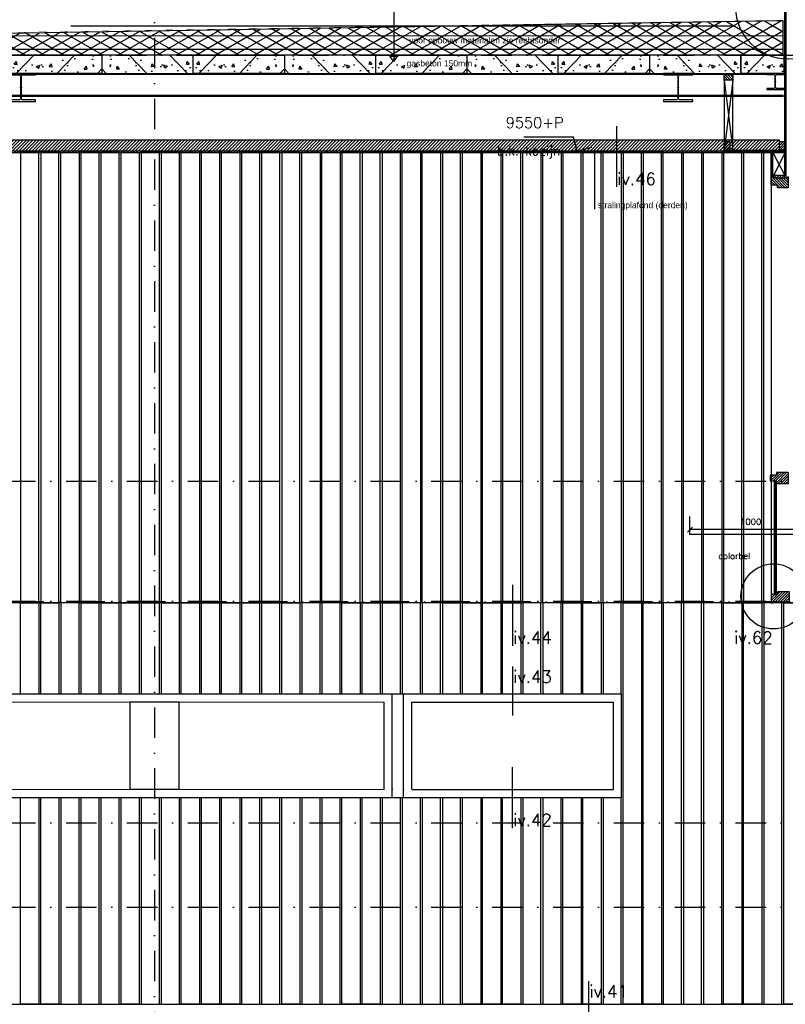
# Model space of a CAD drawing. Extents: x 0 to 317513, y 0 to 193913.
# Tile 26 of 105: x 202916 to 209206, y 94997 to 103087. Entities that reach past the tile are written whole.
import ezdxf

# ---------------------------------------------------------------- set-up
doc = ezdxf.new("R2010")
doc.units = 0
doc.header["$LTSCALE"] = 20
doc.header["$MEASUREMENT"] = 0
doc.header["$PDSIZE"] = -1
for name, pattern in [('DASHDOT', [25, 12.5, -6.25, 0, -6.25]), ('DD1', [2.66667, 1.66667, -0.5, 0, -0.5]), ('HIDDEN', [9.375, 6.25, -3.125])]:
    doc.linetypes.add(name, pattern=pattern)
doc.layers.get('0').update_dxf_attribs({"linetype": 'CONTINUOUS'})
doc.layers.get('DEFPOINTS').update_dxf_attribs({"linetype": 'CONTINUOUS'})
for name, color, linetype in [('25', 7, 'CONTINUOUS'), ('_DETAILNUMMERS', 4, 'CONTINUOUS'), ('_DETAILNUMMERSTEKST', 4, 'CONTINUOUS'), ('A--01A1_ACEER', 1, 'CONTINUOUS'), ('A--A21--_F-23-', 9, 'CONTINUOUS'), ('A--A23--_F--3-', 9, 'CONTINUOUS'), ('A--A25--_F--3-', 9, 'CONTINUOUS'), ('A--A31--_F--3-', 9, 'CONTINUOUS'), ('A--A42--_F--3-', 9, 'CONTINUOUS'), ('A--A42--_F-23-', 9, 'CONTINUOUS'), ('A--L13D3_VLOEREN', 3, 'CONTINUOUS'), ('A--L13DC4_VLOEREN', 4, 'HIDDEN'), ('A--L21--', 3, 'CONTINUOUS'), ('A--L21--_F-23-', 4, 'CONTINUOUS'), ('A--L21D1_BUITENWAND', 1, 'CONTINUOUS'), ('A--L21D2_BUITENWAND', 2, 'CONTINUOUS'), ('A--L22D1_BINNENWAND', 1, 'CONTINUOUS'), ('A--L22D2_BINNENWAND', 2, 'CONTINUOUS'), ('A--L22D3_BINNENWAND', 3, 'CONTINUOUS'), ('A--L25--_F-23-', 7, 'CONTINUOUS'), ('A--L28--', 7, 'CONTINUOUS'), ('A--L28--_F--3-', 1, 'CONTINUOUS'), ('A--L28D1_KONSTRUKTIES', 1, 'CONTINUOUS'), ('A--L31--', 2, 'CONTINUOUS'), ('A--L31--_F--3-', 7, 'CONTINUOUS'), ('A--L31D1_BUITENKOZIJN', 1, 'CONTINUOUS'), ('A--L35D1_PLAFONDS', 1, 'CONTINUOUS'), ('A--L42--', 7, 'CONTINUOUS'), ('A--L42--_F--3-', 7, 'CONTINUOUS'), ('A--L42--_F-23-', 7, 'CONTINUOUS'), ('A--M$1A-_F123-', 1, 'CONTINUOUS'), ('A--M01A1_MAATVOERING', 1, 'CONTINUOUS'), ('A--M01B1_HOOGTE_MAATV', 1, 'CONTINUOUS'), ('A--T$1A-_F123_20', 1, 'CONTINUOUS'), ('A--T$7A8-_STRAMIEN', 8, 'DASHDOT'), ('A--T01A-25_TEKST', 2, 'CONTINUOUS'), ('A--T01B2_HOOGTE_MAATV', 2, 'CONTINUOUS'), ('A--T01B3_HOOGTE_MAATV', 3, 'CONTINUOUS'), ('KOZIJNEN', 2, 'CONTINUOUS'), ('RONDING', 8, 'CONTINUOUS'), ('STRAMIEN', 8, 'DD1'), ('X--LR---_CP', 7, 'CONTINUOUS')]:
    doc.layers.add(name, color=color, linetype=linetype)
doc.styles.add('EB1', font='ARIAL.TTF')
doc.styles.add('HIEMSTRA', font='romans.shx')
doc.styles.add('HOOGTEXT', font='ROMANS.shx', dxfattribs={"height": 2.5})
doc.dimstyles.get("Standard").update_dxf_attribs({"dimscale": 40, "dimtxt": 2.5, "dimasz": 2, "dimexe": 0.3, "dimexo": 0.3, "dimgap": 2, "dimtad": 1, "dimdec": 0, "dimzin": 0, "dimdsep": 46, "dimtxsty": 'HIEMSTRA', "dimblk1": 'OBLIQUE', "dimblk2": 'OBLIQUE', "dimsah": 1, "dimcen": 0.09, "dimdle": 0.3, "dimclrd": 1, "dimclre": 1, "dimclrt": 3, "dimadec": 0, "dimazin": 0, "dimtfac": 1, "dimtdec": 4, "dimtix": 1, "dimtmove": 2, "dimatfit": 3, "dimldrblk": 'OBLIQUE', "dimfxl": 0, "dimtvp": 625, "dimtolj": 1, "dimtzin": 0, "dimarcsym": 0})

# ---------------------------------------------------------------- blocks, each defined once
blk = doc.blocks.new('Q020495-')
at = {"layer": 'A--L28--_F--3-', "color": 4, "linetype": 'Continuous'}
blk.add_lwpolyline([(120, -115), (-120, -115), (-120, -103), (-15.75, -103, 0.4142136), (-3.75, -91), (-3.75, 91, 0.4142136), (-15.75, 103), (-120, 103), (-120, 115), (120, 115), (120, 103), (15.75, 103, 0.4142136), (3.75, 91), (3.75, -91, 0.4142136), (15.75, -103), (120, -103)], format="xyb", close=True, dxfattribs=at)
at = {"layer": 'X--LR---_CP'}
for p in [(-3.75, 0), (0, 0), (3.75, 0)]:
    blk.add_point(p, dxfattribs=at)
blk = doc.blocks.new('HOOGTEP')
at = {"layer": 'A--M01A1_MAATVOERING'}
for p, q in [((0, 0), (0.62, 2.33)), ((0.62, 2.33), (8.79, 2.33)), ((-2.41, 0.65), (0, 0))]:
    blk.add_line(p, q, dxfattribs=at)
at = {"layer": 'A--M01B1_HOOGTE_MAATV'}
blk.add_line((-1.38, 0), (0.91, 0), dxfattribs=at)
at = {"layer": 'A--T01B2_HOOGTE_MAATV', "style": 'HOOGTEXT', "flags": 4}
blk.add_attdef('TEKST', (1.84, -0.67), '', height=1.5, dxfattribs=at)
at = {"layer": 'A--T01B3_HOOGTE_MAATV', "style": 'HOOGTEXT', "flags": 4}
blk.add_attdef('HOOGTE', (1.67, 3.82), '', height=1.75, dxfattribs=at)
blk = doc.blocks.new('_OBLIQUE')
at = {"color": 0, "linetype": 'ByBlock'}
blk.add_line((-0.5, -0.5), (0.5, 0.5), dxfattribs=at)
blk = doc.blocks.new('*D244')
at = {"color": 1, "linetype": 'ByBlock'}
for p, q in [((209428.3, 98896.7), (208416.3, 98896.7)), ((208422.3, 98908.6), (208422.3, 98890.7)), ((209422.3, 98908.6), (209422.3, 98890.7))]:
    blk.add_line(p, q, dxfattribs=at)
at = {"layer": 'DEFPOINTS', "color": 0, "linetype": 'ByBlock'}
for p in [(208422.3, 98914.6), (208422.3, 98896.7), (209422.3, 98914.6)]:
    blk.add_point(p, dxfattribs=at)
at = {"color": 1, "linetype": 'ByBlock', "xscale": 40, "yscale": 40, "zscale": 40, "rotation": 180}
blk.add_blockref('_OBLIQUE', (208422.3, 98896.7), dxfattribs=at)
at = {"color": 1, "linetype": 'ByBlock', "xscale": 40, "yscale": 40, "zscale": 40}
blk.add_blockref('_OBLIQUE', (209422.3, 98896.7), dxfattribs=at)
at = {"color": 2, "linetype": 'ByBlock', "insert": (208922.3, 98961.7), "char_height": 50, "attachment_point": 5, "style": 'HIEMSTRA'}
blk.add_mtext('\\A1;1000', dxfattribs=at)
blk = doc.blocks.new('Q020490-')
at = {"layer": 'A--L28--_F--3-', "color": 4, "linetype": 'Continuous'}
blk.add_lwpolyline([(70, -66.5), (-70, -66.5), (-70, -58), (-14.75, -58, 0.4142136), (-2.75, -46), (-2.75, 46, 0.4142136), (-14.75, 58), (-70, 58), (-70, 66.5), (70, 66.5), (70, 58), (14.75, 58, 0.4142136), (2.75, 46), (2.75, -46, 0.4142136), (14.75, -58), (70, -58)], format="xyb", close=True, dxfattribs=at)
at = {"layer": 'X--LR---_CP'}
for p in [(-2.75, 0), (0, 0), (2.75, 0)]:
    blk.add_point(p, dxfattribs=at)
blk = doc.blocks.new('*U865')
at = {"layer": 'A--A42--_F-23-', "linetype": 'Continuous'}
h = blk.add_hatch(dxfattribs=at)
h.set_pattern_fill('ALFALINE', color=256, scale=40, style=0)
h.set_pattern_definition([(45, (-209208.322, -101805.453), (-28.284271, 28.284271), [])])
h.paths.add_polyline_path([(0, 0), (-5, 0), (-5, 4810.8), (0, 4810.8), (5, 4810.8), (5, 0)])
at = {"layer": 'A--L42--_F-23-', "color": 2, "linetype": 'Continuous'}
for points in [[(0, 0), (-5, 0), (-5, 4810.8), (0, 4810.8)], [(0, 0), (5, 0), (5, 4810.8), (0, 4810.8)]]:
    blk.add_lwpolyline(points, dxfattribs=at)
blk = doc.blocks.new('*U862')
at = {"layer": 'A--A42--_F--3-', "linetype": 'Continuous'}
h = blk.add_hatch(dxfattribs=at)
h.set_pattern_fill('ALFALINE', color=256, scale=40, angle=45, style=0)
h.set_pattern_definition([(90, (-209097.43, -101795.898), (-40, 7e-15), [])])
h.paths.add_polyline_path([(0, 0), (-6.2, 0), (-6.2, 206.3), (0, 206.3), (6.2, 206.3), (6.2, 0)])
at = {"layer": 'A--L42--_F--3-', "color": 3, "linetype": 'Continuous'}
for points in [[(0, 0), (-6.2, 0), (-6.2, 206.3), (0, 206.3)], [(0, 0), (-6.2, 0), (-6.2, 206.3), (0, 206.3)], [(0, 0), (-6.2, 0), (-6.2, 206.3), (0, 206.3)], [(0, 0), (6.2, 0), (6.2, 206.3), (0, 206.3)]]:
    blk.add_lwpolyline(points, dxfattribs=at)
blk = doc.blocks.new('*U853')
at = {"layer": 'A--A42--_F--3-', "linetype": 'Continuous'}
h = blk.add_hatch(dxfattribs=at)
h.set_pattern_fill('ALFALINE', color=256, scale=40, angle=45, style=0)
h.set_pattern_definition([(90, (-184599.41, -102002.166), (-40, 7e-15), [])])
h.paths.add_polyline_path([(0, 0), (0, 6.2), (24103.9, 7.2), (24103.9, 1), (24103.9, -5.3), (0, -6.2)])
at = {"layer": 'A--L42--_F--3-', "color": 3, "linetype": 'Continuous'}
for points in [[(0, 0), (0, 6.2), (24103.9, 7.2), (24103.9, 1)], [(0, 0), (0, 6.2), (24103.9, 7.2), (24103.9, 1)], [(0, 0), (0, 6.2), (24103.9, 7.2), (24103.9, 1)], [(0, 0), (0, -6.2), (24103.9, -5.3), (24103.9, 1)]]:
    blk.add_lwpolyline(points, dxfattribs=at)
blk = doc.blocks.new('Q020279-')
at = {"layer": 'A--A25--_F--3-'}
h = blk.add_hatch(dxfattribs=at)
h.set_pattern_fill('ALFALINE', color=256, scale=15, style=0, pattern_type=2)
h.set_pattern_definition([(45, (0, 0), (-10.6066, 10.6066), [])])
h.paths.add_polyline_path([(0, 0), (0, 71), (46, 71), (46, 0)])
at = {"layer": 'A--L25--_F-23-', "color": 2, "linetype": 'Continuous'}
blk.add_lwpolyline([(0, 0), (0, 71), (46, 71), (46, 0)], close=True, dxfattribs=at)
at = {"layer": 'X--LR---_CP'}
for p in [(0, 0), (0, 0), (46, 0)]:
    blk.add_point(p, dxfattribs=at)
blk = doc.blocks.new('*U852')
at = {"layer": 'A--A42--_F--3-', "linetype": 'Continuous'}
h = blk.add_hatch(dxfattribs=at)
h.set_pattern_fill('ALFALINE', color=256, scale=4, angle=135, style=0)
h.set_pattern_definition([(180, (0, 0), (-9e-16, -4), [])])
h.paths.add_polyline_path([(0, 0), (0, 9), (500, 9), (500, 0), (500, -9), (0, -9)])
at = {"layer": 'A--L42--_F--3-', "color": 3, "linetype": 'Continuous'}
for points in [[(0, 0), (0, 9), (500, 9), (500, 0)], [(0, 0), (0, -9), (500, -9), (500, 0)]]:
    blk.add_lwpolyline(points, dxfattribs=at)
blk = doc.blocks.new('*U843')
at = {"layer": 'A--A42--_F--3-', "linetype": 'Continuous'}
h = blk.add_hatch(dxfattribs=at)
h.set_pattern_fill('ALFALINE', color=256, scale=4, angle=225, style=0)
h.set_pattern_definition([(270, (0, 0), (4, -9e-16), [])])
h.paths.add_polyline_path([(0, 0), (-7.5, 0), (-7.5, 932), (0, 932), (7.5, 932), (7.5, 0)])
at = {"layer": 'A--L42--_F--3-', "color": 3, "linetype": 'Continuous'}
for points in [[(0, 0), (-7.5, 0), (-7.5, 932), (0, 932)], [(0, 0), (7.5, 0), (7.5, 932), (0, 932)]]:
    blk.add_lwpolyline(points, dxfattribs=at)

msp = doc.modelspace()

# ---------------------------------------------------------------- hatches: boundary and pattern name
at = {"layer": 'A--01A1_ACEER', "linetype": 'Continuous'}
h = msp.add_hatch(dxfattribs=at)
h.set_pattern_fill('ANSI31', color=256, scale=150, style=0)
h.set_pattern_definition([(45, (47684.831, 7400.002), (-13.2582521, 13.2582521), [])])
h.paths.add_polyline_path([(184199.4, 101995.9), (209157.3, 101995.9), (209157.3, 102095.9), (184199.4, 102095.9)])
at = {"layer": 'A--A21--_F-23-'}
h = msp.add_hatch(dxfattribs=at)
h.set_pattern_fill('ALFAISO', color=256, scale=80, angle=270, style=0, pattern_type=2)
h.set_pattern_definition([(210, (193102.26, 97310.8), (-40, 69.28203), []), (150, (193102.26, 97310.8), (40, 69.28203), [])])
h.paths.add_polyline_path([(184090.6, 103059.2), (190625.6, 102955.7), (190725.6, 102955.7), (196112.9, 103055.5), (201528.5, 102955.4), (201625.6, 102955.4), (209187, 103079.9), (209187, 102795.2), (184090.6, 102795.9)])
at = {"layer": 'A--A23--_F--3-'}
h = msp.add_hatch(dxfattribs=at)
h.set_pattern_fill('ALFABET', color=256, scale=40, angle=1, style=0, pattern_type=2)
h.set_pattern_definition([(46, (-9113.52, -110.62), (-172.64155, 166.718), []), (51, (-9113.52, -110.62), (287.29845, -20.08986), [30, -330]), (356, (-9113.52, -110.62), (-60.7431, 299.8624), [24, -264]), (101.4514, (-9089.57, -112.3), (226.55556, 279.77237), [25.49608, -280.45684]), (47.1842, (-9114.9, -30.63), (427.9869, -58.74715), [45, -495]), (97.6356, (-9079.25, -35.53), (367.00786, 396.11265), [38.2441, -420.6852]), (352.1842, (-9114.9, -30.63), (367.00755, 396.1129), [36, -396]), (22, (-9074.57, -49.93), (241.53712, -156.85604), [30, -330]), (327, (-9074.57, -49.93), (92.24906, 291.7144), [24, -264]), (72.4514, (-9054.44, -63), (333.7863, 134.8581), [25.49608, -280.45684]), (38.5, (-9113.52, -110.62), (2.53928, 133.22215), [0, -260.8, 0, -268, 0, -265]), (8.5, (-9113.52, -110.62), (102.458415, 159.577135), [0, -152.8, 0, -254.8, 0, -101]), (328.5, (-9202.7, -112.18), (213.65391, -5.29398), [0, -100, 0, -312, 0, -414]), (318.5, (-9242.7, -112.87), (232.54011, 44.1071), [0, -130, 0, -207.2, 0, -294]), (318.5, (-9242.7, -112.87), (232.54011, 44.1071), [0, -130, 0, -207.2, 0, -294])])
h.paths.add_polyline_path([(203590.6, 102645.3), (202840.6, 102645.3), (202840.6, 102795.3), (203590.6, 102795.3)])
h = msp.add_hatch(dxfattribs=at)
h.set_pattern_fill('ALFABET', color=256, scale=40, angle=1, style=0, pattern_type=2)
h.set_pattern_definition([(134, (416294.7, -110.62), (172.64155, 166.718), []), (129, (416294.7, -110.62), (-287.29845, -20.08986), [30, -330]), (184, (416294.7, -110.62), (60.7431, 299.8624), [24, -264]), (78.5486, (416270.76, -112.3), (-226.55556, 279.77237), [25.49608, -280.45684]), (132.8158, (416296.1, -30.63), (-427.9869, -58.74715), [45, -495]), (82.3644, (416260.43, -35.53), (-367.00786, 396.11265), [38.2441, -420.6852]), (187.8158, (416296.1, -30.63), (-367.00755, 396.1129), [36, -396]), (158, (416255.75, -49.93), (-241.53712, -156.85604), [30, -330]), (213, (416255.75, -49.93), (-92.24906, 291.7144), [24, -264]), (107.5486, (416235.62, -63), (-333.7863, 134.8581), [25.49608, -280.45684]), (141.5, (416294.7, -110.62), (-2.53928, 133.22215), [0, -260.8, 0, -268, 0, -265]), (171.5, (416294.7, -110.62), (-102.458415, 159.577135), [0, -152.8, 0, -254.8, 0, -101]), (211.5, (416383.89, -112.18), (-213.65391, -5.29398), [0, -100, 0, -312, 0, -414]), (221.5, (416423.88, -112.87), (-232.54011, 44.1071), [0, -130, 0, -207.2, 0, -294]), (221.5, (416423.88, -112.87), (-232.54011, 44.1071), [0, -130, 0, -207.2, 0, -294])])
h.paths.add_polyline_path([(203590.6, 102645.3), (204340.6, 102645.3), (204340.6, 102795.3), (203590.6, 102795.3)])
h = msp.add_hatch(dxfattribs=at)
h.set_pattern_fill('ALFABET', color=256, scale=40, angle=1, style=0, pattern_type=2)
h.set_pattern_definition([(46, (-7613.52, -110.62), (-172.64155, 166.718), []), (51, (-7613.52, -110.62), (287.29845, -20.08986), [30, -330]), (356, (-7613.52, -110.62), (-60.7431, 299.8624), [24, -264]), (101.4514, (-7589.57, -112.3), (226.55556, 279.77237), [25.49608, -280.45684]), (47.1842, (-7614.9, -30.63), (427.9869, -58.74715), [45, -495]), (97.6356, (-7579.25, -35.53), (367.00786, 396.11265), [38.2441, -420.6852]), (352.1842, (-7614.9, -30.63), (367.00755, 396.1129), [36, -396]), (22, (-7574.57, -49.93), (241.53712, -156.85604), [30, -330]), (327, (-7574.57, -49.93), (92.24906, 291.7144), [24, -264]), (72.4514, (-7554.44, -63), (333.7863, 134.8581), [25.49608, -280.45684]), (38.5, (-7613.52, -110.62), (2.53928, 133.22215), [0, -260.8, 0, -268, 0, -265]), (8.5, (-7613.52, -110.62), (102.458415, 159.577135), [0, -152.8, 0, -254.8, 0, -101]), (328.5, (-7702.7, -112.18), (213.65391, -5.29398), [0, -100, 0, -312, 0, -414]), (318.5, (-7742.7, -112.87), (232.54011, 44.1071), [0, -130, 0, -207.2, 0, -294]), (318.5, (-7742.7, -112.87), (232.54011, 44.1071), [0, -130, 0, -207.2, 0, -294])])
h.paths.add_polyline_path([(205090.6, 102645.3), (204340.6, 102645.3), (204340.6, 102795.3), (205090.6, 102795.3)])
h = msp.add_hatch(dxfattribs=at)
h.set_pattern_fill('ALFABET', color=256, scale=40, angle=1, style=0, pattern_type=2)
h.set_pattern_definition([(134, (417794.7, -110.62), (172.64155, 166.718), []), (129, (417794.7, -110.62), (-287.29845, -20.08986), [30, -330]), (184, (417794.7, -110.62), (60.7431, 299.8624), [24, -264]), (78.5486, (417770.76, -112.3), (-226.55556, 279.77237), [25.49608, -280.45684]), (132.8158, (417796.1, -30.63), (-427.9869, -58.74715), [45, -495]), (82.3644, (417760.43, -35.53), (-367.00786, 396.11265), [38.2441, -420.6852]), (187.8158, (417796.1, -30.63), (-367.00755, 396.1129), [36, -396]), (158, (417755.75, -49.93), (-241.53712, -156.85604), [30, -330]), (213, (417755.75, -49.93), (-92.24906, 291.7144), [24, -264]), (107.5486, (417735.62, -63), (-333.7863, 134.8581), [25.49608, -280.45684]), (141.5, (417794.7, -110.62), (-2.53928, 133.22215), [0, -260.8, 0, -268, 0, -265]), (171.5, (417794.7, -110.62), (-102.458415, 159.577135), [0, -152.8, 0, -254.8, 0, -101]), (211.5, (417883.89, -112.18), (-213.65391, -5.29398), [0, -100, 0, -312, 0, -414]), (221.5, (417923.88, -112.87), (-232.54011, 44.1071), [0, -130, 0, -207.2, 0, -294]), (221.5, (417923.88, -112.87), (-232.54011, 44.1071), [0, -130, 0, -207.2, 0, -294])])
h.paths.add_polyline_path([(205090.6, 102645.3), (205840.6, 102645.3), (205840.6, 102795.3), (205090.6, 102795.3)])
h = msp.add_hatch(dxfattribs=at)
h.set_pattern_fill('ALFABET', color=256, scale=40, angle=1, style=0, pattern_type=2)
h.set_pattern_definition([(46, (-6113.52, -110.62), (-172.64155, 166.718), []), (51, (-6113.52, -110.62), (287.29845, -20.08986), [30, -330]), (356, (-6113.52, -110.62), (-60.7431, 299.8624), [24, -264]), (101.4514, (-6089.57, -112.3), (226.55556, 279.77237), [25.49608, -280.45684]), (47.1842, (-6114.9, -30.63), (427.9869, -58.74715), [45, -495]), (97.6356, (-6079.25, -35.53), (367.00786, 396.11265), [38.2441, -420.6852]), (352.1842, (-6114.9, -30.63), (367.00755, 396.1129), [36, -396]), (22, (-6074.57, -49.93), (241.53712, -156.85604), [30, -330]), (327, (-6074.57, -49.93), (92.24906, 291.7144), [24, -264]), (72.4514, (-6054.44, -63), (333.7863, 134.8581), [25.49608, -280.45684]), (38.5, (-6113.52, -110.62), (2.53928, 133.22215), [0, -260.8, 0, -268, 0, -265]), (8.5, (-6113.52, -110.62), (102.458415, 159.577135), [0, -152.8, 0, -254.8, 0, -101]), (328.5, (-6202.7, -112.18), (213.65391, -5.29398), [0, -100, 0, -312, 0, -414]), (318.5, (-6242.7, -112.87), (232.54011, 44.1071), [0, -130, 0, -207.2, 0, -294]), (318.5, (-6242.7, -112.87), (232.54011, 44.1071), [0, -130, 0, -207.2, 0, -294])])
h.paths.add_polyline_path([(206590.6, 102645.3), (205840.6, 102645.3), (205840.6, 102795.3), (206590.6, 102795.3)])
h = msp.add_hatch(dxfattribs=at)
h.set_pattern_fill('ALFABET', color=256, scale=40, angle=1, style=0, pattern_type=2)
h.set_pattern_definition([(134, (419294.7, -110.62), (172.64155, 166.718), []), (129, (419294.7, -110.62), (-287.29845, -20.08986), [30, -330]), (184, (419294.7, -110.62), (60.7431, 299.8624), [24, -264]), (78.5486, (419270.76, -112.3), (-226.55556, 279.77237), [25.49608, -280.45684]), (132.8158, (419296.1, -30.63), (-427.9869, -58.74715), [45, -495]), (82.3644, (419260.43, -35.53), (-367.00786, 396.11265), [38.2441, -420.6852]), (187.8158, (419296.1, -30.63), (-367.00755, 396.1129), [36, -396]), (158, (419255.75, -49.93), (-241.53712, -156.85604), [30, -330]), (213, (419255.75, -49.93), (-92.24906, 291.7144), [24, -264]), (107.5486, (419235.62, -63), (-333.7863, 134.8581), [25.49608, -280.45684]), (141.5, (419294.7, -110.62), (-2.53928, 133.22215), [0, -260.8, 0, -268, 0, -265]), (171.5, (419294.7, -110.62), (-102.458415, 159.577135), [0, -152.8, 0, -254.8, 0, -101]), (211.5, (419383.89, -112.18), (-213.65391, -5.29398), [0, -100, 0, -312, 0, -414]), (221.5, (419423.88, -112.87), (-232.54011, 44.1071), [0, -130, 0, -207.2, 0, -294]), (221.5, (419423.88, -112.87), (-232.54011, 44.1071), [0, -130, 0, -207.2, 0, -294])])
h.paths.add_polyline_path([(206590.6, 102645.3), (207340.6, 102645.3), (207340.6, 102795.3), (206590.6, 102795.3)])
h = msp.add_hatch(dxfattribs=at)
h.set_pattern_fill('ALFABET', color=256, scale=40, angle=1, style=0, pattern_type=2)
h.set_pattern_definition([(46, (-4613.52, -110.62), (-172.64155, 166.718), []), (51, (-4613.52, -110.62), (287.29845, -20.08986), [30, -330]), (356, (-4613.52, -110.62), (-60.7431, 299.8624), [24, -264]), (101.4514, (-4589.57, -112.3), (226.55556, 279.77237), [25.49608, -280.45684]), (47.1842, (-4614.9, -30.63), (427.9869, -58.74715), [45, -495]), (97.6356, (-4579.25, -35.53), (367.00786, 396.11265), [38.2441, -420.6852]), (352.1842, (-4614.9, -30.63), (367.00755, 396.1129), [36, -396]), (22, (-4574.57, -49.93), (241.53712, -156.85604), [30, -330]), (327, (-4574.57, -49.93), (92.24906, 291.7144), [24, -264]), (72.4514, (-4554.44, -63), (333.7863, 134.8581), [25.49608, -280.45684]), (38.5, (-4613.52, -110.62), (2.53928, 133.22215), [0, -260.8, 0, -268, 0, -265]), (8.5, (-4613.52, -110.62), (102.458415, 159.577135), [0, -152.8, 0, -254.8, 0, -101]), (328.5, (-4702.7, -112.18), (213.65391, -5.29398), [0, -100, 0, -312, 0, -414]), (318.5, (-4742.7, -112.87), (232.54011, 44.1071), [0, -130, 0, -207.2, 0, -294]), (318.5, (-4742.7, -112.87), (232.54011, 44.1071), [0, -130, 0, -207.2, 0, -294])])
h.paths.add_polyline_path([(208090.6, 102645.3), (207340.6, 102645.3), (207340.6, 102795.3), (208090.6, 102795.3)])
h = msp.add_hatch(dxfattribs=at)
h.set_pattern_fill('ALFABET', color=256, scale=40, angle=1, style=0, pattern_type=2)
h.set_pattern_definition([(134, (420794.7, -110.62), (172.64155, 166.718), []), (129, (420794.7, -110.62), (-287.29845, -20.08986), [30, -330]), (184, (420794.7, -110.62), (60.7431, 299.8624), [24, -264]), (78.5486, (420770.76, -112.3), (-226.55556, 279.77237), [25.49608, -280.45684]), (132.8158, (420796.1, -30.63), (-427.9869, -58.74715), [45, -495]), (82.3644, (420760.43, -35.53), (-367.00786, 396.11265), [38.2441, -420.6852]), (187.8158, (420796.1, -30.63), (-367.00755, 396.1129), [36, -396]), (158, (420755.75, -49.93), (-241.53712, -156.85604), [30, -330]), (213, (420755.75, -49.93), (-92.24906, 291.7144), [24, -264]), (107.5486, (420735.62, -63), (-333.7863, 134.8581), [25.49608, -280.45684]), (141.5, (420794.7, -110.62), (-2.53928, 133.22215), [0, -260.8, 0, -268, 0, -265]), (171.5, (420794.7, -110.62), (-102.458415, 159.577135), [0, -152.8, 0, -254.8, 0, -101]), (211.5, (420883.89, -112.18), (-213.65391, -5.29398), [0, -100, 0, -312, 0, -414]), (221.5, (420923.88, -112.87), (-232.54011, 44.1071), [0, -130, 0, -207.2, 0, -294]), (221.5, (420923.88, -112.87), (-232.54011, 44.1071), [0, -130, 0, -207.2, 0, -294])])
h.paths.add_polyline_path([(208090.6, 102645.3), (208840.6, 102645.3), (208840.6, 102795.3), (208090.6, 102795.3)])
h = msp.add_hatch(dxfattribs=at)
h.set_pattern_fill('ALFABET', color=256, scale=40, angle=1, style=0, pattern_type=2)
h.set_pattern_definition([(46, (-3109.7, -110.62), (-172.64155, 166.718), []), (51, (-3109.7, -110.62), (287.29845, -20.08986), [30, -330]), (356, (-3109.7, -110.62), (-60.7431, 299.8624), [24, -264]), (101.4514, (-3085.75, -112.3), (226.55556, 279.77237), [25.49608, -280.45684]), (47.1842, (-3111.1, -30.63), (427.9869, -58.74715), [45, -495]), (97.6356, (-3075.43, -35.53), (367.00786, 396.11265), [38.2441, -420.6852]), (352.1842, (-3111.1, -30.63), (367.00755, 396.1129), [36, -396]), (22, (-3070.75, -49.93), (241.53712, -156.85604), [30, -330]), (327, (-3070.75, -49.93), (92.24906, 291.7144), [24, -264]), (72.4514, (-3050.62, -63), (333.7863, 134.8581), [25.49608, -280.45684]), (38.5, (-3109.7, -110.62), (2.53928, 133.22215), [0, -260.8, 0, -268, 0, -265]), (8.5, (-3109.7, -110.62), (102.458415, 159.577135), [0, -152.8, 0, -254.8, 0, -101]), (328.5, (-3198.88, -112.18), (213.65391, -5.29398), [0, -100, 0, -312, 0, -414]), (318.5, (-3238.88, -112.87), (232.54011, 44.1071), [0, -130, 0, -207.2, 0, -294]), (318.5, (-3238.88, -112.87), (232.54011, 44.1071), [0, -130, 0, -207.2, 0, -294])])
h.paths.add_polyline_path([(209193.3, 102645.3), (208844.4, 102645.3), (208844.4, 102795.3), (209193.3, 102795.3)])
at = {"layer": 'A--A25--_F--3-'}
h = msp.add_hatch(dxfattribs=at)
h.set_pattern_fill('ALFALINE', color=256, scale=15, angle=-90, style=0, pattern_type=2)
h.set_pattern_definition([(225, (209215.179, 102227.898), (-10.6066, 10.6066), [])])
h.paths.add_polyline_path([(209202.7, 101805.5), (209106.2, 101805.5), (209106.2, 101786.9), (209202.7, 101786.9)])
at = {"layer": 'A--A31--_F--3-'}
h = msp.add_hatch(dxfattribs=at)
h.set_pattern_fill('ALFALINE', color=256, scale=15, style=0, pattern_type=2)
h.set_pattern_definition([(135, (209230.179, 102190.898), (10.6066, 10.6066), [])])
h.paths.add_polyline_path([(209093.3, 101726.9), (209091.2, 101729), (209091.2, 101786.9), (209091.2, 101795.9), (209106.2, 101795.9), (209106.2, 101786.9), (209215.2, 101786.9), (209215.2, 101795.9), (209230.2, 101795.9), (209230.2, 101722.9), (209230.2, 101706.9), (209229.2, 101705.9), (209143.2, 101705.9), (209142.2, 101706.9), (209142.2, 101714.9), (209142.2, 101726.2), (209141.5, 101726.9)])
h = msp.add_hatch(dxfattribs=at)
h.set_pattern_fill('ALFALINE', color=256, scale=15, style=0, pattern_type=2)
h.set_pattern_definition([(225, (209221.179, 100451.898), (10.6066, -10.6066), [])])
h.paths.add_polyline_path([(209084.3, 99344.9), (209082.2, 99342.8), (209082.2, 99296.9), (209091.1, 99296.9), (209097.6, 99296.9), (209114.3, 99296.9), (209133.2, 99296.9), (209133.2, 99275.9), (209231.2, 99275.9), (209231.2, 99348.9), (209231.2, 99364.9), (209230.2, 99365.9), (209134.2, 99365.9), (209133.2, 99364.9), (209133.2, 99356.9), (209133.2, 99345.6), (209132.5, 99344.9)])
h = msp.add_hatch(dxfattribs=at)
h.set_pattern_fill('ALFALINE', color=256, scale=15, style=0, pattern_type=2)
h.set_pattern_definition([(225, (209230.179, 99471.898), (10.6066, -10.6066), [])])
h.paths.add_polyline_path([(209093.3, 98364.9), (209091.2, 98362.8), (209091.2, 98304.9), (209091.2, 98295.9), (209106.2, 98295.9), (209106.2, 98304.9), (209225.2, 98304.9), (209225.2, 98295.9), (209240.2, 98295.9), (209240.2, 98368.9), (209240.2, 98384.9), (209239.2, 98385.9), (209143.2, 98385.9), (209142.2, 98384.9), (209142.2, 98376.9), (209142.2, 98365.6), (209141.5, 98364.9)])

# ---------------------------------------------------------------- linework, layer by layer
at = {"layer": '_DETAILNUMMERS'}
for p, q in [((207818.2, 102213.1), (207818.2, 101712.1)), ((206963.5, 98444.1), (206963.5, 97943.2)), ((206963.5, 97771.3), (206963.5, 97370.3)), ((206963.2, 96945.9), (206963.2, 96445)), ((207589.1, 95186.2), (207589.1, 94785.2))]:
    msp.add_line(p, q, dxfattribs=at)
for centre, radius in [((209227.5, 103189.3), 427.3), ((209109.2, 98348.6), 267.8)]:
    msp.add_circle(centre, radius, dxfattribs=at)
at = {"layer": 'A--01A1_ACEER'}
for p, q in [((205988.8, 103148.8), (205989.4, 102743.7)), ((205989.3, 102743.7), (205957.9, 102787.9)), ((205958.4, 102787.3), (206020.3, 102787.2)), ((205989.4, 102743.7), (206020.8, 102787.9)), ((209091.2, 101995.9), (209091.2, 98339.7)), ((209203.3, 101990.4), (209106.2, 101800.7)), ((209107.3, 101990.4), (209202.7, 101805.5))]:
    msp.add_line(p, q, dxfattribs=at)
at = {"layer": 'A--L13D3_VLOEREN'}
for p, q in [((168057.3, 102960), (209187, 102955.2)), ((168047.3, 102844.2), (209187, 102845.2))]:
    msp.add_line(p, q, dxfattribs=at)
at = {"layer": 'A--L13DC4_VLOEREN', "const_width": 1}
msp.add_lwpolyline([(186365.1, 103027.8), (184090.6, 103064.2), (190675.6, 102958.7), (196112.1, 103058.5), (201577.1, 102958.4), (209189.5, 103083.1), (201575.6, 102962.7), (196111.7, 103062.3), (193862.7, 103020.8), (190675.6, 102963), (185832, 103036.3), (184090.6, 103064.2), (184090.6, 103064.2), (184090.6, 103064.2), (180622.3, 102964.8), (175242.7, 103064.2), (169822.3, 102965.1), (168065.1, 102994.8), (168061.1, 102994.8), (168061, 103061.7)], dxfattribs=at)
at = {"layer": 'A--L21--'}
msp.add_lwpolyline([(184090.6, 103059.2), (190625.6, 102955.7), (190725.6, 102955.7), (196112.9, 103055.5), (201528.5, 102955.4), (201625.6, 102955.4), (201625.6, 102955.4), (209187, 103079.9), (209187, 102795.2), (184090.6, 102795.9)], close=True, dxfattribs=at)
at = {"layer": 'A--L21--_F-23-', "linetype": 'Continuous'}
for points in [[(203590.6, 102645.3), (202840.6, 102645.3), (202840.6, 102795.3), (203590.6, 102795.3)], [(203590.6, 102645.3), (204340.6, 102645.3), (204340.6, 102795.3), (203590.6, 102795.3)], [(205090.6, 102645.3), (204340.6, 102645.3), (204340.6, 102795.3), (205090.6, 102795.3)], [(205090.6, 102645.3), (205840.6, 102645.3), (205840.6, 102795.3), (205090.6, 102795.3)], [(206590.6, 102645.3), (205840.6, 102645.3), (205840.6, 102795.3), (206590.6, 102795.3)], [(206590.6, 102645.3), (207340.6, 102645.3), (207340.6, 102795.3), (206590.6, 102795.3)], [(208090.6, 102645.3), (207340.6, 102645.3), (207340.6, 102795.3), (208090.6, 102795.3)], [(208090.6, 102645.3), (208840.6, 102645.3), (208840.6, 102795.3), (208090.6, 102795.3)], [(209193.3, 102645.3), (208844.4, 102645.3), (208844.4, 102795.3), (209193.3, 102795.3)]]:
    msp.add_lwpolyline(points, close=True, dxfattribs=at)
at = {"layer": 'A--L21D1_BUITENWAND'}
msp.add_line((208765.5, 103032.9), (203335.3, 103032.9), dxfattribs=at)
at = {"layer": 'A--L21D2_BUITENWAND', "color": 4}
msp.add_lwpolyline([(209073, 103183.7), (209106.3, 103183.7), (209106.3, 103183.7), (209203.3, 103183.7), (209203.3, 103070.8)], dxfattribs=at)
at = {"layer": 'A--L22D1_BINNENWAND'}
for p, q in [((209028.3, 101995.9), (209197.6, 101995.9)), ((209028.3, 98295.9), (209028.3, 101995.9)), ((209178.3, 98295.9), (209028.3, 98295.9))]:
    msp.add_line(p, q, dxfattribs=at)
for points in [[(203073.3, 101995.9), (202923.3, 101995.9), (202923.3, 98295.9), (203073.3, 98295.9)], [(203238.3, 101995.9), (203088.3, 101995.9), (203088.3, 98295.9), (203238.3, 98295.9)], [(203253.3, 101995.9), (203403.3, 101995.9), (203403.3, 98295.9), (203253.3, 98295.9)], [(203568.3, 101995.9), (203418.3, 101995.9), (203418.3, 98295.9), (203568.3, 98295.9)], [(203733.3, 101995.9), (203583.3, 101995.9), (203583.3, 98295.9), (203733.3, 98295.9)], [(203748.3, 101995.9), (203898.3, 101995.9), (203898.3, 98295.9), (203748.3, 98295.9)], [(204063.3, 101995.9), (203913.3, 101995.9), (203913.3, 98295.9), (204063.3, 98295.9)], [(204228.3, 101995.9), (204078.3, 101995.9), (204078.3, 98295.9), (204228.3, 98295.9)], [(204243.3, 101995.9), (204393.3, 101995.9), (204393.3, 98295.9), (204243.3, 98295.9)], [(204408.3, 101995.9), (204558.3, 101995.9), (204558.3, 98295.9), (204408.3, 98295.9)], [(204573.3, 101995.9), (204723.3, 101995.9), (204723.3, 98295.9), (204573.3, 98295.9)], [(204888.3, 101995.9), (204738.3, 101995.9), (204738.3, 98295.9), (204888.3, 98295.9)], [(205053.3, 101995.9), (204903.3, 101995.9), (204903.3, 98295.9), (205053.3, 98295.9)], [(205218.3, 101995.9), (205068.3, 101995.9), (205068.3, 98295.9), (205218.3, 98295.9)], [(205233.3, 101995.9), (205383.3, 101995.9), (205383.3, 98295.9), (205233.3, 98295.9)], [(205398.3, 101995.9), (205548.3, 101995.9), (205548.3, 98295.9), (205398.3, 98295.9)], [(205713.3, 101995.9), (205563.3, 101995.9), (205563.3, 98295.9), (205713.3, 98295.9)], [(205878.3, 101995.9), (205728.3, 101995.9), (205728.3, 98295.9), (205878.3, 98295.9)], [(206043.3, 101995.9), (205893.3, 101995.9), (205893.3, 98295.9), (206043.3, 98295.9)], [(206058.3, 101995.9), (206208.3, 101995.9), (206208.3, 98295.9), (206058.3, 98295.9)], [(206223.3, 101995.9), (206373.3, 101995.9), (206373.3, 98295.9), (206223.3, 98295.9)], [(206538.3, 101995.9), (206388.3, 101995.9), (206388.3, 98295.9), (206538.3, 98295.9)], [(206553.3, 101995.9), (206703.3, 101995.9), (206703.3, 98295.9), (206553.3, 98295.9)], [(206718.3, 101995.9), (206868.3, 101995.9), (206868.3, 98295.9), (206718.3, 98295.9)], [(207033.3, 101995.9), (206883.3, 101995.9), (206883.3, 98295.9), (207033.3, 98295.9)], [(207048.3, 101995.9), (207198.3, 101995.9), (207198.3, 98295.9), (207048.3, 98295.9)], [(207213.3, 101995.9), (207363.3, 101995.9), (207363.3, 98295.9), (207213.3, 98295.9)], [(207528.3, 101995.9), (207378.3, 101995.9), (207378.3, 98295.9), (207528.3, 98295.9)], [(207693.3, 101995.9), (207543.3, 101995.9), (207543.3, 98295.9), (207693.3, 98295.9)], [(207708.3, 101995.9), (207858.3, 101995.9), (207858.3, 98295.9), (207708.3, 98295.9)], [(208023.3, 101995.9), (207873.3, 101995.9), (207873.3, 98295.9), (208023.3, 98295.9)], [(208188.3, 101995.9), (208038.3, 101995.9), (208038.3, 98295.9), (208188.3, 98295.9)], [(208203.3, 101995.9), (208353.3, 101995.9), (208353.3, 98295.9), (208203.3, 98295.9)], [(208368.3, 101995.9), (208518.3, 101995.9), (208518.3, 98295.9), (208368.3, 98295.9)], [(208533.3, 101995.9), (208683.3, 101995.9), (208683.3, 98295.9), (208533.3, 98295.9)], [(208848.3, 101995.9), (208698.3, 101995.9), (208698.3, 98295.9), (208848.3, 98295.9)], [(209013.3, 101995.9), (208863.3, 101995.9), (208863.3, 98295.9), (209013.3, 98295.9)], [(208188.3, 94997.3), (208038.3, 94997.3), (208038.3, 98295.9), (208188.3, 98295.9)], [(208203.3, 94997.3), (208353.3, 94997.3), (208353.3, 98295.9), (208203.3, 98295.9)], [(208368.3, 94997.3), (208518.3, 94997.3), (208518.3, 98295.9), (208368.3, 98295.9)], [(208533.3, 94997.3), (208683.3, 94997.3), (208683.3, 98295.9), (208533.3, 98295.9)], [(208848.3, 94997.3), (208698.3, 94997.3), (208698.3, 98295.9), (208848.3, 98295.9)], [(209013.3, 94997.3), (208863.3, 94997.3), (208863.3, 98295.9), (209013.3, 98295.9)], [(209028.3, 94997.3), (209178.3, 94997.3), (209178.3, 98295.9), (209028.3, 98295.9)], [(209343.3, 94997.3), (209193.3, 94997.3), (209193.3, 98295.9), (209343.3, 98295.9)]]:
    msp.add_lwpolyline(points, close=True, dxfattribs=at)
for points in [[(202923.3, 97547.7), (202923.3, 98295.9), (203073.3, 98295.9), (203073.3, 97547.7)], [(203088.3, 97547.6), (203088.3, 98295.9), (203238.3, 98295.9), (203238.3, 97547.6)], [(203403.3, 97547.6), (203403.3, 98295.9), (203253.3, 98295.9), (203253.3, 97547.6)], [(203568.3, 97547.5), (203568.3, 98295.9), (203418.3, 98295.9), (203418.3, 97547.6)], [(203733.3, 97547.5), (203733.3, 98295.9), (203583.3, 98295.9), (203583.3, 97547.5)], [(203748.3, 97547.5), (203748.3, 98295.9), (203898.3, 98295.9), (203898.3, 97547.5)], [(204063.3, 97547.4), (204063.3, 98295.9), (203913.3, 98295.9), (203913.3, 97547.5)], [(204228.3, 97547.4), (204228.3, 98295.9), (204078.3, 98295.9), (204078.3, 97547.4)], [(204243.3, 97547.4), (204243.3, 98295.9), (204393.3, 98295.9), (204393.3, 97547.4)], [(204408.3, 97547.4), (204408.3, 98295.9), (204558.3, 98295.9), (204558.3, 97547.3)], [(204573.3, 97547.3), (204573.3, 98295.9), (204723.3, 98295.9), (204723.3, 97547.3)], [(204888.3, 97547.3), (204888.3, 98295.9), (204738.3, 98295.9), (204738.3, 97547.3)], [(205053.3, 97547.2), (205053.3, 98295.9), (204903.3, 98295.9), (204903.3, 97547.3)], [(205068.3, 97547.2), (205068.3, 98295.9), (205218.3, 98295.9), (205218.3, 97547.2)], [(205383.3, 97547.2), (205383.3, 98295.9), (205233.3, 98295.9), (205233.3, 97547.2)], [(205548.3, 97547.1), (205548.3, 98295.9), (205398.3, 98295.9), (205398.3, 97547.2)], [(205563.3, 97547.1), (205563.3, 98295.9), (205713.3, 98295.9), (205713.3, 97547.1)], [(205728.3, 97547.1), (205728.3, 98295.9), (205878.3, 98295.9), (205878.3, 97547.1)], [(206043.3, 97547), (206043.3, 98295.9), (205893.3, 98295.9), (205893.3, 97547)], [(206208.3, 97547), (206208.3, 98295.9), (206058.3, 98295.9), (206058.3, 97547)], [(206373.3, 97546.9), (206373.3, 98295.9), (206223.3, 98295.9), (206223.3, 97547)], [(206538.3, 97546.9), (206538.3, 98295.9), (206388.3, 98295.9), (206388.3, 97546.9)], [(206553.3, 97546.9), (206553.3, 98295.9), (206703.3, 98295.9), (206703.3, 97546.9)], [(206718.3, 97546.9), (206718.3, 98295.9), (206868.3, 98295.9), (206868.3, 97546.8)], [(206883.3, 97546.8), (206883.3, 98295.9), (207033.3, 98295.9), (207033.3, 97546.8)], [(207198.3, 97546.8), (207198.3, 98295.9), (207048.3, 98295.9), (207048.3, 97546.8)], [(207363.3, 97546.7), (207363.3, 98295.9), (207213.3, 98295.9), (207213.3, 97546.8)], [(207378.3, 97546.7), (207378.3, 98295.9), (207528.3, 98295.9), (207528.3, 97546.7)], [(207543.3, 97546.7), (207543.3, 98295.9), (207693.3, 98295.9), (207693.3, 97546.7)], [(207858.3, 97546.6), (207858.3, 98295.9), (207708.3, 98295.9), (207708.3, 97546.7)], [(207873.3, 96695.2), (207873.3, 98295.9), (208023.3, 98295.9), (208023.3, 94997.3), (207873.3, 94997.3), (207873.3, 96695.2)], [(203073.3, 96696.2), (203073.3, 94997.3), (202923.3, 94997.3), (202923.3, 96696.2)], [(203238.3, 96696.2), (203238.3, 94997.3), (203088.3, 94997.3), (203088.3, 96696.2)], [(203253.3, 96696.2), (203253.3, 94997.3), (203403.3, 94997.3), (203403.3, 96696.1)], [(203418.3, 96696.1), (203418.3, 94997.3), (203568.3, 94997.3), (203568.3, 96696.1)], [(203583.3, 96696.1), (203583.3, 94997.3), (203733.3, 94997.3), (203733.3, 96696.1)], [(203898.3, 96696), (203898.3, 94997.3), (203748.3, 94997.3), (203748.3, 96696.1)], [(203913.3, 96696), (203913.3, 94997.3), (204063.3, 94997.3), (204063.3, 96696)], [(204078.3, 96696), (204078.3, 94997.3), (204228.3, 94997.3), (204228.3, 96696)], [(204393.3, 96695.9), (204393.3, 94997.3), (204243.3, 94997.3), (204243.3, 96696)], [(204558.3, 96695.9), (204558.3, 94997.3), (204408.3, 94997.3), (204408.3, 96695.9)], [(204723.3, 96695.9), (204723.3, 94997.3), (204573.3, 94997.3), (204573.3, 96695.9)], [(204738.3, 96695.9), (204738.3, 94997.3), (204888.3, 94997.3), (204888.3, 96695.8)], [(204903.3, 96695.8), (204903.3, 94997.3), (205053.3, 94997.3), (205053.3, 96695.8)], [(205218.3, 96695.8), (205218.3, 94997.3), (205068.3, 94997.3), (205068.3, 96695.8)], [(205233.3, 96695.8), (205233.3, 94997.3), (205383.3, 94997.3), (205383.3, 96695.7)], [(205398.3, 96695.7), (205398.3, 94997.3), (205548.3, 94997.3), (205548.3, 96695.7)], [(205713.3, 96695.7), (205713.3, 94997.3), (205563.3, 94997.3), (205563.3, 96695.7)], [(205878.3, 96695.6), (205878.3, 94997.3), (205728.3, 94997.3), (205728.3, 96695.7)], [(205893.3, 96695.6), (205893.3, 94997.3), (206043.3, 94997.3), (206043.3, 96695.6)], [(206058.3, 96695.6), (206058.3, 94997.3), (206208.3, 94997.3), (206208.3, 96695.6)], [(206223.3, 96695.6), (206223.3, 94997.3), (206373.3, 94997.3), (206373.3, 96695.5)], [(206388.3, 96695.5), (206388.3, 94997.3), (206538.3, 94997.3), (206538.3, 96695.5)], [(206703.3, 96695.5), (206703.3, 94997.3), (206553.3, 94997.3), (206553.3, 96695.5)], [(206868.3, 96695.4), (206868.3, 94997.3), (206718.3, 94997.3), (206718.3, 96695.5)], [(207033.3, 96695.4), (207033.3, 94997.3), (206883.3, 94997.3), (206883.3, 96695.4)], [(207048.3, 96695.4), (207048.3, 94997.3), (207198.3, 94997.3), (207198.3, 96695.4)], [(207213.3, 96695.3), (207213.3, 94997.3), (207363.3, 94997.3), (207363.3, 96695.3)], [(207528.3, 96695.3), (207528.3, 94997.3), (207378.3, 94997.3), (207378.3, 96695.3)], [(207693.3, 96695.2), (207693.3, 94997.3), (207543.3, 94997.3), (207543.3, 96695.3)], [(207708.3, 96695.2), (207708.3, 94997.3), (207858.3, 94997.3), (207858.3, 96695.2)]]:
    msp.add_lwpolyline(points, dxfattribs=at)
at = {"layer": 'A--L22D2_BINNENWAND'}
msp.add_line((216885.7, 98295.9), (209181.2, 98295.9), dxfattribs=at)
at = {"layer": 'A--L22D3_BINNENWAND'}
for p, q in [((209170.7, 98295.9), (194536.9, 98295.9)), ((194342.9, 94998.4), (216887.7, 94997.2))]:
    msp.add_line(p, q, dxfattribs=at)
at = {"layer": 'A--L25--_F-23-', "color": 2, "linetype": 'Continuous'}
msp.add_lwpolyline([(209202.7, 101805.5), (209106.2, 101805.5), (209106.2, 101786.9), (209202.7, 101786.9)], close=True, dxfattribs=at)
at = {"layer": 'A--L28D1_KONSTRUKTIES'}
for p, q in [((209070, 102635.9), (184240.6, 102635.9)), ((209191.1, 102464.8), (184240.6, 102464.8)), ((209191.1, 102455.3), (184240.6, 102455.3))]:
    msp.add_line(p, q, dxfattribs=at)
msp.add_lwpolyline([(210422.3, 99005.9), (210422.3, 98855.9), (208422.3, 98855.9), (208422.3, 99005.9)], dxfattribs=at)
at = {"layer": 'A--L31--'}
for p, q in [((203059.6, 101995.9), (205535.6, 101995.9)), ((208191.6, 101995.9), (205715.6, 101995.9)), ((206707.3, 101995.9), (208685.6, 101996.9)), ((208459.6, 101995.9), (209159.4, 101995.9))]:
    msp.add_line(p, q, dxfattribs=at)
at = {"layer": 'A--L31--_F--3-', "color": 2, "linetype": 'Continuous'}
for points in [[(209093.3, 101726.9), (209091.2, 101729), (209091.2, 101786.9), (209091.2, 101795.9), (209106.2, 101795.9), (209106.2, 101795.9), (209106.2, 101786.9), (209215.2, 101786.9), (209215.2, 101795.9), (209230.2, 101795.9), (209230.2, 101722.9), (209230.2, 101706.9), (209229.2, 101705.9), (209143.2, 101705.9), (209142.2, 101706.9), (209142.2, 101714.9), (209142.2, 101726.2), (209141.5, 101726.9)], [(209084.3, 99344.9), (209082.2, 99342.8), (209082.2, 99296.9), (209091.1, 99296.9), (209097.6, 99296.9), (209097.6, 99296.9), (209114.3, 99296.9), (209133.2, 99296.9), (209133.2, 99275.9), (209231.2, 99275.9), (209231.2, 99348.9), (209231.2, 99364.9), (209230.2, 99365.9), (209134.2, 99365.9), (209133.2, 99364.9), (209133.2, 99356.9), (209133.2, 99345.6), (209132.5, 99344.9)], [(209093.3, 98364.9), (209091.2, 98362.8), (209091.2, 98304.9), (209091.2, 98295.9), (209106.2, 98295.9), (209106.2, 98295.9), (209106.2, 98304.9), (209225.2, 98304.9), (209225.2, 98295.9), (209240.2, 98295.9), (209240.2, 98368.9), (209240.2, 98384.9), (209239.2, 98385.9), (209143.2, 98385.9), (209142.2, 98384.9), (209142.2, 98376.9), (209142.2, 98365.6), (209141.5, 98364.9)]]:
    msp.add_lwpolyline(points, close=True, dxfattribs=at)
at = {"layer": 'A--L31D1_BUITENKOZIJN'}
for p, q in [((208703.3, 102589.9), (208703.3, 102008.9)), ((208703.3, 102589.9), (208774.3, 102013.9)), ((208774.3, 102589.9), (208703.3, 102013.9)), ((208774.3, 102013.9), (208774.3, 102589.9)), ((207638.6, 101995.9), (207638.6, 101530.6))]:
    msp.add_line(p, q, dxfattribs=at)
at = {"layer": 'A--L35D1_PLAFONDS', "linetype": 'Continuous'}
msp.add_lwpolyline([(184199.4, 101995.9), (209157.3, 101995.9), (209157.3, 102095.9), (184199.4, 102095.9)], close=True, dxfattribs=at)
at = {"layer": 'A--T$7A8-_STRAMIEN', "color": 8}
msp.add_line((246123.5, 98304.4), (144211.7, 98304.4), dxfattribs=at)
at = {"layer": 'KOZIJNEN'}
for p, q in [((200118.3, 97548.2), (207859.2, 97546.6)), ((202135.5, 97481.5), (205909.2, 97480.2)), ((205909.3, 96762.6), (205909.2, 97480.2)), ((205976.3, 96699.1), (205976.1, 97548.5)), ((206070.3, 96699.1), (206070.1, 97548.5)), ((206137.1, 97480.1), (207793.6, 97479.6)), ((206137.3, 96763.4), (206137.2, 97481.5)), ((207859.2, 96695.2), (207859.2, 97546.6)), ((207793.6, 96762.6), (207793.6, 97479.6)), ((207859.2, 97479.6), (207859.4, 97479.6)), ((207859.2, 97479.6), (207859.4, 97479.6)), ((202135.4, 96763.4), (205909.3, 96762.6)), ((206136.9, 96762.6), (207793.6, 96762.6)), ((200118.3, 96696.8), (207859.2, 96695.2))]:
    msp.add_line(p, q, dxfattribs=at)
for p in [(205976.3, 96763.4), (206069.9, 96762.6)]:
    msp.add_point(p, dxfattribs=at)
at = {"layer": 'RONDING'}
msp.add_lwpolyline([(203822.2, 97481.3), (204222.1, 97481.2), (204222.3, 96762.6), (203822.4, 96762.6)], close=True, dxfattribs=at)
at = {"layer": 'STRAMIEN', "linetype": 'DASHDOT'}
for p, q in [((204022.3, 109939.1), (204022.3, 90566.6)), ((139193.8, 102795.9), (241970.6, 102795.9)), ((139283.9, 99295.9), (241970.6, 99295.9)), ((139283.9, 98307.9), (241970.6, 98307.9)), ((139283.9, 96489.1), (241970.6, 96489.1)), ((139283.9, 95795.9), (241970.6, 95795.9))]:
    msp.add_line(p, q, dxfattribs=at)

# ---------------------------------------------------------------- block references
ref = msp.add_blockref('HOOGTEP', (207497, 102005.4), dxfattribs=dict(xscale=-50, yscale=50, zscale=50))
ref.add_attrib('TEKST', 'b.k. kozijn', (206837.2, 101971.8), dxfattribs={"layer": 'A--T01B2_HOOGTE_MAATV', "height": 75, "style": 'HOOGTEXT', "flags": 4})
ref.add_attrib('HOOGTE', '9550+P', (206909.2, 102196.4), dxfattribs={"layer": 'A--T01B3_HOOGTE_MAATV', "height": 87.5, "style": 'HOOGTEXT', "flags": 4})
at = {"layer": '25', "rotation": 270}
msp.add_blockref('Q020279-', (208703.3, 102635.9), dxfattribs=at)
at = {"layer": '25'}
for p in [(208703.3, 102013.9), (209157.3, 102013.9)]:
    msp.add_blockref('Q020279-', p, dxfattribs=at)
at = {"layer": 'A--L28--', "xscale": -1}
for name, p in [('Q020495-', (202925.6, 102530.4)), ('Q020495-', (208325.6, 102530.4)), ('Q020490-', (209123.3, 102578.8))]:
    msp.add_blockref(name, p, dxfattribs=at)
at = {"layer": 'A--L42--'}
for name, p in [('*U865', (209208.3, 101805.5)), ('*U852', (208703.3, 102004.9)), ('*U853', (184599.4, 102002.2)), ('*U862', (209097.4, 101795.9)), ('*U843', (209125.7, 98364.9))]:
    msp.add_blockref(name, p, dxfattribs=at)

# ---------------------------------------------------------------- texts
at = {"layer": '_DETAILNUMMERSTEKST', "style": 'HIEMSTRA'}
for s, p in [('iv.46', (207825.2, 101728.6)), ('iv.44', (206970.5, 97959.6)), ('iv.62', (208785.3, 97959.6)), ('iv.43', (206970.5, 97638.5)), ('iv.42', (206970.2, 96461.4)), ('iv.41', (207596.1, 95053.5))]:
    msp.add_text(s, height=100, dxfattribs=at).set_placement(p)
at = {"layer": 'A--T$1A-_F123_20', "style": 'EB1'}
for s, p in [('voor opbouw materialen zie rechtsonder', (206116.6, 102891.9)), ('gasbeton 150mm', (206094.6, 102703)), ('stralingplafond (derden)', (207666.4, 101538.1))]:
    msp.add_text(s, height=50, dxfattribs=at).set_placement(p)
at = {"layer": 'A--T01A-25_TEKST', "style": 'HIEMSTRA'}
msp.add_text('colorbel', height=50, dxfattribs=at).set_placement((208656.1, 98656))

# ---------------------------------------------------------------- dimensions: what is measured, and where the dimension line sits
at = {"layer": 'A--M$1A-_F123-'}
dim = msp.add_linear_dim(base=(208422.3, 98896.7), p1=(209422.3, 98914.6), p2=(208422.3, 98914.6), dimstyle='Standard', override={"dimscale": 20, "dimclrt": 2}, dxfattribs=at)
dim.commit()
dim.dimension.update_dxf_attribs({"geometry": '*D244', "text_midpoint": (208922.3, 98961.7)})

doc.saveas('drawing.dxf')
